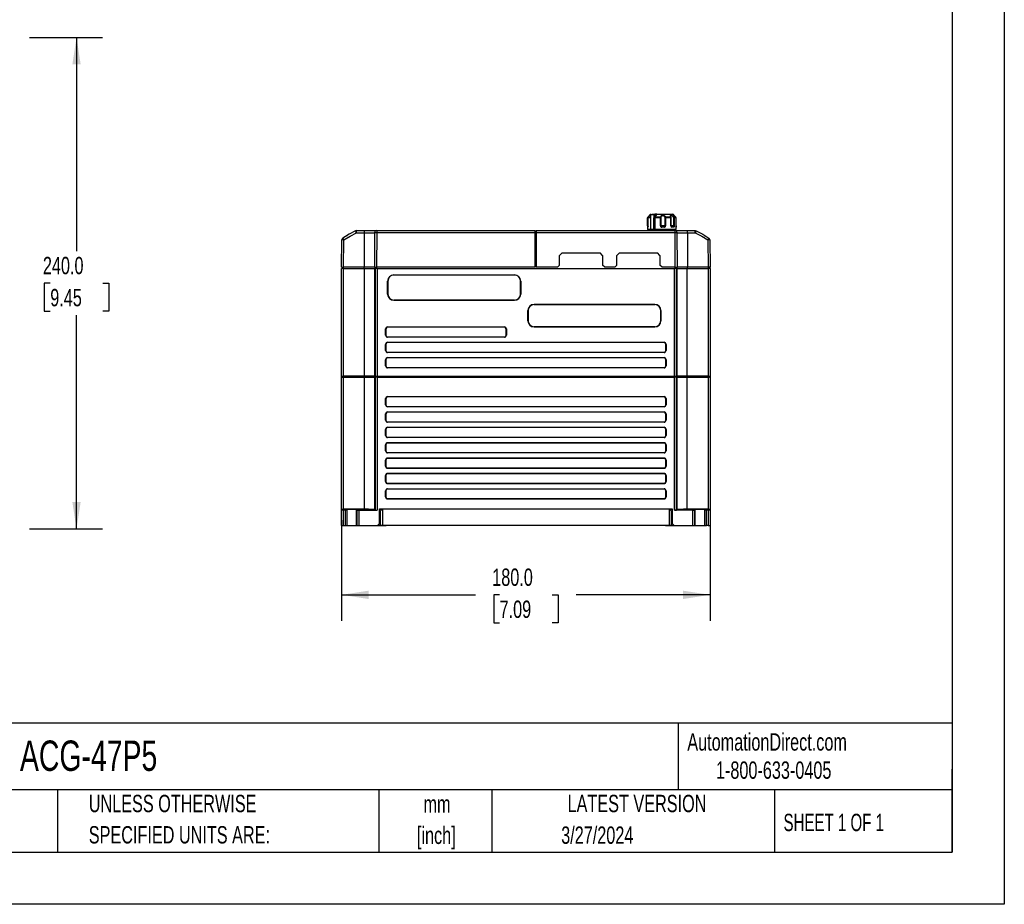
# Model space of a CAD drawing. Header units: millimetres. Extents: x 0 to 1118, y 0 to 864.
# Tile 13 of 21: x 637 to 1118, y 0 to 432. Entities that reach past the tile are written whole.
import ezdxf

# ---------------------------------------------------------------- set-up
doc = ezdxf.new("R2010")
doc.units = ezdxf.units.MM
doc.header["$LTSCALE"] = 4
doc.linetypes.add('CENTERX2', pattern=[20.32, 12.7, -2.54, 2.54, -2.54])
doc.layers.add('DIMENSIONS', color=140, linetype='Continuous', lineweight=25)
doc.layers.add('TEXT', color=140, linetype='Continuous', lineweight=25)
doc.styles.add('SLDTEXTSTYLE0', font='TXT', dxfattribs={"width": 0.7})
doc.styles.add('SLDTEXTSTYLE1', font='TXT', dxfattribs={"width": 0.65})
doc.dimstyles.new('SLDDIMSTYLE0', dxfattribs={"dimtxt": 8.632031, "dimasz": 13.208, "dimexe": 0, "dimexo": 0.0625, "dimgap": 2.158008, "dimtad": 0, "dimtih": 1, "dimtoh": 1, "dimrnd": 1e-09, "dimzin": 4, "dimdsep": 46, "dimtxsty": 'SLDTEXTSTYLE0', "dimsah": 1, "dimcen": 0.09, "dimadec": 0, "dimazin": 1, "dimtfac": 1, "dimtofl": 0, "dimtmove": 0, "dimatfit": 3, "dimfxl": 0, "dimfrac": 2, "dimtolj": 1, "dimtzin": 12, "dimarcsym": 0})

# ---------------------------------------------------------------- blocks, each defined once
blk = doc.blocks.new('SW_NOTE_0_1')
at = {"layer": 'TEXT', "color": 0, "linetype": 'CENTERX2', "lineweight": 18, "char_height": 8.467, "attachment_point": 2, "style": 'SLDTEXTSTYLE0'}
for s, insert in [('mm', (11.38, 10.91)), ('[inch]', (11.04, -4.37))]:
    blk.add_mtext(s, dxfattribs=dict(at, insert=insert))
blk = doc.blocks.new('SW_NOTE_0_2')
at = {"layer": 'TEXT', "color": 0, "linetype": 'CENTERX2', "lineweight": 18, "char_height": 8.4667, "attachment_point": 1, "style": 'SLDTEXTSTYLE0'}
for s, insert in [('UNLESS OTHERWISE', (0, 10.91)), ('SPECIFIED UNITS ARE:', (0, -4.37))]:
    blk.add_mtext(s, dxfattribs=dict(at, insert=insert))
blk = doc.blocks.new('_D_13')
at = {"layer": 'DIMENSIONS'}
for p, q in [((641.56, 423.23), (677.15, 423.23)), ((664.45, 423.23), (664.45, 318.88)), ((651.62, 303.23), (648.73, 303.23)), ((648.73, 303.23), (648.73, 289.51)), ((677.28, 303.23), (680.17, 303.23)), ((680.17, 303.23), (680.17, 289.51)), ((648.73, 289.51), (651.62, 289.51)), ((680.17, 289.51), (677.28, 289.51)), ((664.45, 183.23), (664.45, 287.58)), ((641.56, 183.23), (677.15, 183.23))]:
    blk.add_line(p, q, dxfattribs=at)
for points in [[(664.45, 423.23), (662.42, 410.02), (666.48, 410.02)], [(664.45, 183.23), (666.48, 196.44), (662.42, 196.44)]]:
    blk.add_solid(points, dxfattribs=at)
at = {"layer": 'DIMENSIONS', "char_height": 8.467, "attachment_point": 1, "style": 'SLDTEXTSTYLE0'}
for s, insert in [('240.0', (648.03, 316.08)), ('9.45', (651.62, 300.43))]:
    blk.add_mtext(s, dxfattribs=dict(at, insert=insert))
blk = doc.blocks.new('_D_16')
at = {"layer": 'DIMENSIONS'}
for p, q in [((793.92, 187.55), (793.92, 138.39)), ((973.92, 187.55), (973.92, 138.39)), ((793.92, 151.09), (859.4, 151.09)), ((871.09, 151.09), (868.2, 151.09)), ((868.2, 151.09), (868.2, 137.37)), ((896.75, 151.09), (899.64, 151.09)), ((899.64, 151.09), (899.64, 137.37)), ((973.92, 151.09), (908.44, 151.09)), ((868.2, 137.37), (871.09, 137.37)), ((899.64, 137.37), (896.75, 137.37))]:
    blk.add_line(p, q, dxfattribs=at)
for points in [[(793.92, 151.09), (807.13, 149.05), (807.13, 153.12)], [(973.92, 151.09), (960.71, 153.12), (960.71, 149.05)]]:
    blk.add_solid(points, dxfattribs=at)
at = {"layer": 'DIMENSIONS', "char_height": 8.467, "attachment_point": 1, "style": 'SLDTEXTSTYLE0'}
for s, insert in [('180.0', (867.5, 163.93)), ('7.09', (871.09, 148.28))]:
    blk.add_mtext(s, dxfattribs=dict(at, insert=insert))

msp = doc.modelspace()

# ---------------------------------------------------------------- linework, layer by layer
at = {"color": 7, "linetype": 'Continuous'}
for p, q in [((1117.61, 863.611), (1117.61, 0.011)), ((1117.61, 0.011), (0.01, 0.011))]:
    msp.add_line(p, q, dxfattribs=at)
for p, q in [((944.674, 336.729), (944.269, 336.325)), ((944.863, 336.729), (944.674, 336.729)), ((945.371, 336.876), (946.393, 336.876)), ((946.393, 336.876), (946.941, 336.876)), ((947.899, 336.876), (946.941, 336.876)), ((947.739, 336.729), (946.971, 335.549)), ((955.967, 336.729), (947.739, 336.729)), ((947.899, 336.876), (955.611, 336.876)), ((956.371, 336.325), (955.967, 336.729)), ((943.353, 331.176), (943.353, 335.169)), ((943.582, 335.169), (943.353, 335.169)), ((943.567, 335.169), (943.567, 331.176)), ((943.578, 335.169), (943.568, 335.169)), ((943.578, 335.169), (943.578, 331.176)), ((944.821, 335.169), (943.578, 335.169)), ((944.821, 336.576), (944.821, 329.376)), ((946.631, 336.576), (944.821, 336.576)), ((946.487, 329.376), (946.487, 335.169)), ((946.487, 335.169), (946.836, 335.169)), ((946.587, 335.675), (946.613, 335.734)), ((946.613, 335.734), (946.631, 335.772)), ((946.631, 335.772), (946.631, 336.576)), ((947.171, 336.576), (946.631, 336.576)), ((946.634, 335.756), (947.171, 336.576)), ((946.836, 335.169), (946.836, 329.376)), ((949.637, 335.169), (946.836, 335.169)), ((946.971, 335.549), (946.955, 335.522)), ((949.661, 335.522), (946.955, 335.522)), ((949.637, 331.176), (949.637, 335.169)), ((949.958, 335.169), (949.637, 335.169)), ((949.958, 331.176), (949.958, 335.169)), ((951.847, 335.169), (951.847, 331.176)), ((952.202, 335.169), (951.847, 335.169)), ((952.202, 335.169), (952.202, 331.176)), ((954.763, 335.169), (952.202, 335.169)), ((954.771, 335.485), (954.683, 335.921)), ((954.763, 331.176), (954.763, 335.169)), ((954.763, 335.169), (954.869, 335.169)), ((954.873, 331.176), (954.873, 335.169)), ((956.048, 335.169), (956.048, 331.176)), ((956.418, 335.169), (956.048, 335.169)), ((957.142, 335.522), (956.286, 335.522)), ((956.418, 335.169), (956.418, 331.176)), ((957.287, 335.169), (956.418, 335.169)), ((957.287, 331.176), (957.287, 335.169)), ((801.144, 328.876), (804.92, 328.876)), ((801.144, 327.884), (804.92, 327.885)), ((804.92, 328.876), (804.92, 327.885)), ((804.92, 328.876), (811.072, 328.876)), ((804.92, 327.885), (810.072, 327.885)), ((804.92, 327.885), (804.92, 310.976)), ((810.072, 327.885), (809.924, 310.976)), ((811.072, 327.885), (810.924, 310.976)), ((811.072, 328.876), (888.42, 328.876)), ((888.42, 327.885), (811.072, 327.885)), ((888.42, 327.885), (888.42, 328.876)), ((888.92, 328.376), (888.42, 328.376)), ((888.42, 310.976), (888.42, 327.885)), ((888.42, 327.876), (888.92, 327.876)), ((888.92, 328.876), (956.768, 328.876)), ((888.92, 328.876), (888.92, 327.885)), ((888.92, 327.885), (888.92, 310.976)), ((956.768, 327.885), (888.92, 327.885)), ((943.32, 330.576), (943.32, 329.376)), ((943.433, 330.576), (943.32, 330.576)), ((944.821, 329.376), (943.32, 329.376)), ((943.353, 331.176), (943.582, 331.176)), ((943.42, 329.376), (943.42, 328.876)), ((946.487, 329.376), (944.821, 329.376)), ((944.921, 329.376), (944.921, 328.876)), ((946.836, 329.376), (946.487, 329.376)), ((946.503, 328.876), (946.502, 329.376)), ((946.757, 329.376), (946.757, 328.876)), ((955.682, 329.376), (946.836, 329.376)), ((949.637, 331.176), (949.958, 331.176)), ((950.842, 331.176), (949.958, 331.176)), ((950.289, 330.855), (950.156, 330.898)), ((951.571, 330.576), (950.284, 330.576)), ((951.517, 330.876), (950.286, 330.876)), ((951.847, 331.176), (950.842, 331.176)), ((951.649, 330.898), (951.533, 330.855)), ((952.202, 331.176), (951.847, 331.176)), ((954.763, 331.176), (954.869, 331.176)), ((954.916, 331.176), (954.873, 331.176)), ((956.048, 331.176), (954.916, 331.176)), ((955.828, 330.876), (955.033, 330.876)), ((955.682, 330.576), (955.244, 330.576)), ((956.075, 330.576), (955.682, 330.576)), ((957.32, 329.376), (955.682, 329.376)), ((955.919, 330.873), (955.917, 330.855)), ((956.418, 331.176), (956.048, 331.176)), ((956.768, 328.876), (962.92, 328.876)), ((956.916, 310.976), (956.768, 327.885)), ((957.22, 328.876), (957.22, 329.376)), ((957.32, 329.376), (957.32, 330.576)), ((957.916, 310.976), (957.768, 327.885)), ((962.92, 327.885), (962.92, 328.876)), ((962.92, 328.876), (966.696, 328.876)), ((962.92, 327.885), (962.92, 310.976)), ((962.92, 327.885), (966.696, 327.884)), ((793.924, 310.976), (794.042, 324.435)), ((794.042, 324.436), (794.042, 324.435)), ((794.924, 310.976), (795.042, 324.435)), ((796.538, 326.287), (796.688, 326.376)), ((796.688, 326.376), (796.538, 326.376)), ((796.538, 326.376), (796.538, 326.287)), ((971.152, 326.376), (971.302, 326.287)), ((971.302, 326.376), (971.152, 326.376)), ((971.302, 326.376), (971.302, 326.287)), ((972.798, 324.435), (972.916, 310.976)), ((973.798, 324.435), (973.916, 310.976)), ((901.62, 317.976), (900.42, 316.776)), ((901.62, 317.976), (920.22, 317.976)), ((921.42, 316.776), (920.22, 317.976)), ((929.62, 317.976), (928.42, 316.776)), ((929.62, 317.976), (948.22, 317.976)), ((949.42, 316.776), (948.22, 317.976)), ((900.42, 311.976), (900.42, 316.776)), ((921.42, 316.776), (921.42, 311.976)), ((928.42, 311.976), (928.42, 316.776)), ((949.42, 316.776), (949.42, 311.976)), ((793.92, 257.876), (793.92, 310.476)), ((794.92, 310.476), (793.92, 310.476)), ((794.047, 310.976), (794.047, 310.476)), ((794.42, 310.976), (794.42, 310.476)), ((794.92, 310.476), (794.92, 310.976)), ((794.92, 257.876), (794.92, 310.476)), ((794.92, 310.476), (805.092, 310.476)), ((804.92, 310.976), (794.924, 310.976)), ((809.924, 310.976), (804.92, 310.976)), ((804.92, 310.476), (804.92, 310.976)), ((805.092, 257.876), (805.092, 310.476)), ((805.092, 310.476), (810.089, 310.476)), ((810.089, 257.876), (810.089, 310.476)), ((810.089, 310.476), (810.305, 310.476)), ((811.305, 310.476), (810.305, 310.476)), ((810.305, 310.476), (810.305, 257.876)), ((810.42, 310.976), (810.42, 310.476)), ((810.92, 310.476), (810.92, 310.976)), ((888.42, 310.976), (810.924, 310.976)), ((811.305, 310.476), (811.305, 257.876)), ((811.305, 310.476), (956.535, 310.476)), ((899.42, 310.976), (888.92, 310.976)), ((900.42, 311.976), (899.42, 310.976)), ((922.42, 310.976), (921.42, 311.976)), ((927.42, 310.976), (922.42, 310.976)), ((928.42, 311.976), (927.42, 310.976)), ((950.42, 310.976), (949.42, 311.976)), ((956.916, 310.976), (950.42, 310.976)), ((956.535, 257.876), (956.535, 310.476)), ((957.535, 310.476), (956.535, 310.476)), ((956.92, 310.976), (956.92, 310.476)), ((957.42, 310.476), (957.42, 310.976)), ((957.535, 257.876), (957.535, 310.476)), ((957.535, 310.476), (957.752, 310.476)), ((957.752, 257.876), (957.752, 310.476)), ((957.752, 310.476), (962.749, 310.476)), ((962.92, 310.976), (957.916, 310.976)), ((962.749, 257.876), (962.749, 310.476)), ((962.749, 310.476), (972.92, 310.476)), ((962.92, 310.476), (962.92, 310.976)), ((972.916, 310.976), (962.92, 310.976)), ((973.916, 310.976), (972.916, 310.976)), ((972.92, 310.976), (972.92, 310.476)), ((972.92, 310.476), (972.92, 257.876)), ((973.92, 310.476), (972.92, 310.476)), ((973.42, 310.476), (973.42, 310.976)), ((973.793, 310.976), (973.793, 310.476)), ((973.92, 310.476), (973.92, 257.876)), ((816.42, 297.876), (816.42, 304.276)), ((816.547, 304.276), (816.42, 304.276)), ((816.547, 304.276), (816.547, 297.876)), ((819.42, 307.276), (878.42, 307.276)), ((819.42, 307.276), (819.42, 307.149)), ((878.42, 307.149), (819.42, 307.149)), ((878.42, 307.149), (878.42, 307.276)), ((881.42, 304.276), (881.293, 304.276)), ((881.293, 297.876), (881.293, 304.276)), ((881.42, 304.276), (881.42, 297.876)), ((816.42, 297.876), (816.547, 297.876)), ((819.42, 295.003), (819.42, 294.876)), ((819.42, 295.003), (878.42, 295.003)), ((878.42, 294.876), (819.42, 294.876)), ((878.42, 294.876), (878.42, 295.003)), ((881.293, 297.876), (881.42, 297.876)), ((884.92, 284.876), (884.92, 289.876)), ((885.047, 289.876), (884.92, 289.876)), ((885.047, 289.876), (885.047, 284.876)), ((887.92, 292.876), (946.92, 292.876)), ((887.92, 292.876), (887.92, 292.749)), ((946.92, 292.749), (887.92, 292.749)), ((946.92, 292.749), (946.92, 292.876)), ((949.92, 289.876), (949.793, 289.876)), ((949.793, 284.876), (949.793, 289.876)), ((949.92, 289.876), (949.92, 284.876)), ((884.92, 284.876), (885.047, 284.876)), ((949.793, 284.876), (949.92, 284.876)), ((815.42, 277.876), (815.42, 280.876)), ((815.547, 280.876), (815.42, 280.876)), ((815.547, 280.876), (815.547, 277.876)), ((816.42, 281.876), (873.42, 281.876)), ((816.42, 281.876), (816.42, 281.749)), ((873.42, 281.749), (816.42, 281.749)), ((873.42, 281.749), (873.42, 281.876)), ((874.42, 280.876), (874.293, 280.876)), ((874.293, 277.876), (874.293, 280.876)), ((874.42, 280.876), (874.42, 277.876)), ((887.92, 282.003), (887.92, 281.876)), ((887.92, 282.003), (946.92, 282.003)), ((946.92, 281.876), (887.92, 281.876)), ((946.92, 281.876), (946.92, 282.003)), ((815.42, 277.876), (815.547, 277.876)), ((816.42, 277.003), (816.42, 276.876)), ((816.42, 277.003), (873.42, 277.003)), ((873.42, 276.876), (816.42, 276.876)), ((816.42, 274.376), (951.42, 274.376)), ((816.42, 274.376), (816.42, 274.249)), ((951.42, 274.249), (816.42, 274.249)), ((873.42, 276.876), (873.42, 277.003)), ((874.293, 277.876), (874.42, 277.876)), ((951.42, 274.249), (951.42, 274.376)), ((815.42, 270.376), (815.42, 273.376)), ((815.547, 273.376), (815.42, 273.376)), ((815.42, 270.376), (815.547, 270.376)), ((815.547, 273.376), (815.547, 270.376)), ((816.42, 269.503), (816.42, 269.376)), ((816.42, 269.503), (951.42, 269.503)), ((951.42, 269.376), (816.42, 269.376)), ((951.42, 269.376), (951.42, 269.503)), ((952.42, 273.376), (952.293, 273.376)), ((952.293, 270.376), (952.293, 273.376)), ((952.293, 270.376), (952.42, 270.376)), ((952.42, 273.376), (952.42, 270.376)), ((815.42, 262.876), (815.42, 265.876)), ((815.547, 265.876), (815.42, 265.876)), ((815.547, 265.876), (815.547, 262.876)), ((816.42, 266.876), (951.42, 266.876)), ((816.42, 266.876), (816.42, 266.749)), ((951.42, 266.749), (816.42, 266.749)), ((951.42, 266.749), (951.42, 266.876)), ((952.42, 265.876), (952.293, 265.876)), ((952.293, 262.876), (952.293, 265.876)), ((952.42, 265.876), (952.42, 262.876)), ((815.42, 262.876), (815.547, 262.876)), ((816.42, 262.003), (816.42, 261.876)), ((816.42, 262.003), (951.42, 262.003)), ((951.42, 261.876), (816.42, 261.876)), ((951.42, 261.876), (951.42, 262.003)), ((952.293, 262.876), (952.42, 262.876)), ((793.92, 257.876), (794.92, 257.876)), ((793.92, 257.276), (793.92, 257.876)), ((793.92, 192.911), (793.92, 257.276)), ((793.92, 257.276), (794.92, 257.276)), ((794.047, 257.276), (794.047, 257.876)), ((794.554, 257.876), (794.554, 257.376)), ((794.554, 257.376), (795.42, 257.376)), ((805.092, 257.876), (794.92, 257.876)), ((794.92, 192.876), (794.92, 257.276)), ((794.92, 257.276), (805.092, 257.276)), ((795.42, 257.376), (795.42, 257.876)), ((795.42, 257.376), (805.092, 257.376)), ((810.089, 257.876), (805.092, 257.876)), ((805.092, 257.376), (805.092, 257.876)), ((805.092, 192.876), (805.092, 257.276)), ((805.092, 257.276), (810.089, 257.276)), ((810.305, 257.876), (810.089, 257.876)), ((810.089, 192.707), (810.089, 257.276)), ((810.089, 257.276), (810.305, 257.276)), ((810.305, 257.876), (811.305, 257.876)), ((810.305, 257.276), (810.305, 192.49)), ((811.305, 257.276), (810.305, 257.276)), ((810.362, 257.376), (810.588, 257.376)), ((810.588, 257.376), (810.588, 257.876)), ((810.788, 257.876), (810.788, 257.376)), ((811.305, 257.876), (956.535, 257.876)), ((811.305, 257.876), (811.305, 257.276)), ((811.305, 257.276), (811.305, 192.457)), ((811.305, 257.276), (956.535, 257.276)), ((956.535, 257.876), (957.535, 257.876)), ((956.535, 257.276), (956.535, 257.876)), ((956.535, 192.457), (956.535, 257.276)), ((957.535, 257.276), (956.535, 257.276)), ((957.052, 257.376), (957.052, 257.876)), ((957.252, 257.376), (957.252, 257.876)), ((957.252, 257.376), (957.478, 257.376)), ((957.752, 257.876), (957.535, 257.876)), ((957.535, 192.49), (957.535, 257.276)), ((957.535, 257.276), (957.752, 257.276)), ((962.749, 257.876), (957.752, 257.876)), ((957.752, 192.707), (957.752, 257.276)), ((957.752, 257.276), (962.749, 257.276)), ((962.748, 192.876), (962.749, 257.276)), ((962.749, 257.376), (962.749, 257.876)), ((972.92, 257.876), (962.749, 257.876)), ((962.749, 257.376), (972.42, 257.376)), ((962.749, 257.276), (972.92, 257.276)), ((972.42, 257.876), (972.42, 257.376)), ((972.42, 257.376), (973.42, 257.376)), ((972.92, 257.876), (973.92, 257.876)), ((972.92, 257.276), (972.92, 192.876)), ((973.92, 257.276), (972.92, 257.276)), ((973.42, 257.276), (973.42, 257.876)), ((973.793, 257.276), (973.793, 257.876)), ((973.92, 257.876), (973.92, 257.276)), ((973.92, 257.276), (973.92, 192.911)), ((815.42, 243.876), (815.42, 246.876)), ((815.547, 246.876), (815.42, 246.876)), ((815.547, 246.876), (815.547, 243.876)), ((816.42, 247.876), (951.42, 247.876)), ((816.42, 247.876), (816.42, 247.749)), ((951.42, 247.749), (816.42, 247.749)), ((951.42, 247.749), (951.42, 247.876)), ((952.42, 246.876), (952.293, 246.876)), ((952.293, 243.876), (952.293, 246.876)), ((952.42, 246.876), (952.42, 243.876)), ((815.42, 243.876), (815.547, 243.876)), ((816.42, 243.003), (816.42, 242.876)), ((816.42, 243.003), (951.42, 243.003)), ((951.42, 242.876), (816.42, 242.876)), ((951.42, 242.876), (951.42, 243.003)), ((952.293, 243.876), (952.42, 243.876)), ((815.42, 236.376), (815.42, 239.376)), ((815.547, 239.376), (815.42, 239.376)), ((815.42, 236.376), (815.547, 236.376)), ((815.547, 239.376), (815.547, 236.376)), ((816.42, 240.376), (951.42, 240.376)), ((816.42, 240.376), (816.42, 240.249)), ((951.42, 240.249), (816.42, 240.249)), ((951.42, 240.249), (951.42, 240.376)), ((952.42, 239.376), (952.293, 239.376)), ((952.293, 236.376), (952.293, 239.376)), ((952.293, 236.376), (952.42, 236.376)), ((952.42, 239.376), (952.42, 236.376)), ((815.42, 228.876), (815.42, 231.876)), ((815.547, 231.876), (815.42, 231.876)), ((815.547, 231.876), (815.547, 228.876)), ((816.42, 235.503), (816.42, 235.376)), ((816.42, 235.503), (951.42, 235.503)), ((951.42, 235.376), (816.42, 235.376)), ((816.42, 232.876), (951.42, 232.876)), ((816.42, 232.876), (816.42, 232.749)), ((951.42, 232.749), (816.42, 232.749)), ((951.42, 235.376), (951.42, 235.503)), ((951.42, 232.749), (951.42, 232.876)), ((952.42, 231.876), (952.293, 231.876)), ((952.293, 228.876), (952.293, 231.876)), ((952.42, 231.876), (952.42, 228.876)), ((815.42, 228.876), (815.547, 228.876)), ((816.42, 228.003), (816.42, 227.876)), ((816.42, 228.003), (951.42, 228.003)), ((951.42, 227.876), (816.42, 227.876)), ((951.42, 227.876), (951.42, 228.003)), ((952.293, 228.876), (952.42, 228.876)), ((815.42, 221.376), (815.42, 224.376)), ((815.547, 224.376), (815.42, 224.376)), ((815.42, 221.376), (815.547, 221.376)), ((815.547, 224.376), (815.547, 221.376)), ((816.42, 225.376), (951.42, 225.376)), ((816.42, 225.376), (816.42, 225.249)), ((951.42, 225.249), (816.42, 225.249)), ((951.42, 225.249), (951.42, 225.376)), ((952.42, 224.376), (952.293, 224.376)), ((952.293, 221.376), (952.293, 224.376)), ((952.293, 221.376), (952.42, 221.376)), ((952.42, 224.376), (952.42, 221.376)), ((815.42, 213.876), (815.42, 216.876)), ((815.547, 216.876), (815.42, 216.876)), ((815.547, 216.876), (815.547, 213.876)), ((816.42, 220.503), (816.42, 220.376)), ((816.42, 220.503), (951.42, 220.503)), ((951.42, 220.376), (816.42, 220.376)), ((816.42, 217.876), (951.42, 217.876)), ((816.42, 217.876), (816.42, 217.749)), ((951.42, 217.749), (816.42, 217.749)), ((951.42, 220.376), (951.42, 220.503)), ((951.42, 217.749), (951.42, 217.876)), ((952.42, 216.876), (952.293, 216.876)), ((952.293, 213.876), (952.293, 216.876)), ((952.42, 216.876), (952.42, 213.876)), ((815.42, 213.876), (815.547, 213.876)), ((816.42, 213.003), (816.42, 212.876)), ((816.42, 213.003), (951.42, 213.003)), ((951.42, 212.876), (816.42, 212.876)), ((951.42, 212.876), (951.42, 213.003)), ((952.293, 213.876), (952.42, 213.876)), ((815.42, 206.376), (815.42, 209.376)), ((815.547, 209.376), (815.42, 209.376)), ((815.547, 209.376), (815.547, 206.376)), ((816.42, 210.376), (951.42, 210.376)), ((816.42, 210.376), (816.42, 210.249)), ((951.42, 210.249), (816.42, 210.249)), ((951.42, 210.249), (951.42, 210.376)), ((952.42, 209.376), (952.293, 209.376)), ((952.293, 206.376), (952.293, 209.376)), ((952.42, 209.376), (952.42, 206.376)), ((815.42, 206.376), (815.547, 206.376)), ((816.42, 205.503), (816.42, 205.376)), ((816.42, 205.503), (951.42, 205.503)), ((951.42, 205.376), (816.42, 205.376)), ((816.42, 202.876), (951.42, 202.876)), ((816.42, 202.876), (816.42, 202.749)), ((951.42, 202.749), (816.42, 202.749)), ((951.42, 205.376), (951.42, 205.503)), ((951.42, 202.749), (951.42, 202.876)), ((952.293, 206.376), (952.42, 206.376)), ((815.42, 198.876), (815.42, 201.876)), ((815.547, 201.876), (815.42, 201.876)), ((815.42, 198.876), (815.547, 198.876)), ((815.547, 201.876), (815.547, 198.876)), ((816.42, 198.003), (816.42, 197.876)), ((816.42, 198.003), (951.42, 198.003)), ((951.42, 197.876), (816.42, 197.876)), ((951.42, 197.876), (951.42, 198.003)), ((952.42, 201.876), (952.293, 201.876)), ((952.293, 198.876), (952.293, 201.876)), ((952.293, 198.876), (952.42, 198.876)), ((952.42, 201.876), (952.42, 198.876)), ((793.92, 192.631), (793.92, 192.911)), ((793.92, 184.876), (793.92, 192.631)), ((805.092, 192.876), (794.92, 192.876)), ((794.92, 192.596), (795.669, 192.596)), ((794.92, 184.876), (794.92, 192.596)), ((795.669, 192.596), (795.669, 184.876)), ((796.669, 192.63), (796.67, 192.631)), ((796.669, 184.876), (796.669, 192.63)), ((796.67, 184.876), (796.67, 192.631)), ((801.17, 192.631), (801.311, 192.49)), ((801.17, 184.876), (801.17, 192.631)), ((801.311, 192.49), (801.311, 184.876)), ((802.31, 192.457), (802.31, 184.876)), ((802.31, 192.457), (811.305, 192.457)), ((810.305, 192.49), (810.089, 192.707)), ((812.42, 193.076), (955.42, 193.076)), ((812.42, 185.876), (812.42, 193.076)), ((812.42, 192.876), (813.72, 192.876)), ((813.72, 192.876), (812.72, 191.876)), ((813.92, 192.876), (813.72, 192.876)), ((813.92, 193.076), (813.92, 192.876)), ((813.92, 192.876), (813.92, 185.176)), ((953.92, 192.876), (813.92, 192.876)), ((838.92, 192.876), (838.92, 193.076)), ((845.92, 193.076), (845.92, 192.876)), ((921.92, 193.076), (921.92, 192.876)), ((928.92, 193.076), (928.92, 192.876)), ((953.92, 192.876), (953.92, 193.076)), ((953.92, 192.876), (953.92, 185.176)), ((953.92, 192.876), (954.12, 192.876)), ((955.12, 191.876), (954.12, 192.876)), ((955.42, 193.076), (955.42, 185.876)), ((965.53, 192.457), (956.535, 192.457)), ((957.752, 192.707), (957.535, 192.49)), ((972.92, 192.876), (962.748, 192.876)), ((965.53, 184.876), (965.53, 192.457)), ((966.529, 192.49), (966.67, 192.631)), ((966.529, 184.876), (966.529, 192.49)), ((966.67, 184.876), (966.67, 192.631)), ((971.17, 192.631), (971.171, 192.63)), ((971.17, 192.631), (971.17, 184.876)), ((971.171, 192.63), (971.171, 184.876)), ((972.171, 192.596), (972.92, 192.596)), ((972.171, 184.876), (972.171, 192.596)), ((972.92, 192.596), (972.92, 184.876)), ((973.92, 192.911), (973.92, 192.631)), ((973.92, 192.631), (973.92, 184.876)), ((812.42, 191.876), (812.72, 191.876)), ((812.72, 191.876), (812.72, 185.176)), ((955.12, 185.176), (955.12, 191.876)), ((955.12, 191.876), (955.42, 191.876)), ((793.92, 184.876), (794.92, 184.876)), ((794.92, 184.876), (795.669, 184.876)), ((795.669, 184.876), (796.669, 184.876)), ((796.67, 184.876), (796.669, 184.876)), ((796.67, 184.876), (801.17, 184.876)), ((801.17, 184.876), (801.311, 184.876)), ((801.311, 184.876), (802.31, 184.876)), ((802.31, 184.876), (811.42, 184.876)), ((811.42, 184.876), (812.42, 185.876)), ((811.42, 184.876), (815.341, 184.876)), ((811.72, 185.176), (812.72, 185.176)), ((812.72, 185.176), (813.92, 185.176)), ((813.92, 185.176), (953.92, 185.176)), ((815.351, 185.176), (815.341, 184.876)), ((815.651, 185.176), (815.641, 184.876)), ((952.199, 184.876), (952.189, 185.176)), ((952.5, 184.876), (952.489, 185.176)), ((952.5, 184.876), (956.42, 184.876)), ((953.92, 185.176), (955.12, 185.176)), ((955.12, 185.176), (956.12, 185.176)), ((956.42, 184.876), (955.42, 185.876)), ((956.42, 184.876), (965.53, 184.876)), ((965.53, 184.876), (966.529, 184.876)), ((966.529, 184.876), (966.67, 184.876)), ((966.67, 184.876), (971.17, 184.876)), ((971.171, 184.876), (971.17, 184.876)), ((971.171, 184.876), (972.171, 184.876)), ((972.92, 184.876), (972.171, 184.876)), ((972.92, 184.876), (973.92, 184.876))]:
    msp.add_line(p, q)
at = {"flags": 128}
for points in [[(943.626, 335.31), (943.562, 335.383), (943.513, 335.451), (943.492, 335.5), (943.498, 335.522)], [(943.498, 335.522), (943.935, 335.976), (944.21, 336.264), (944.364, 336.416), (944.431, 336.464), (944.42, 336.416), (944.324, 336.263), (944.105, 335.975), (943.716, 335.522)], [(943.716, 335.522), (943.692, 335.5), (943.693, 335.488)], [(944.821, 335.522), (944.805, 335.522), (944.601, 335.522), (944.412, 335.522), (944.239, 335.522), (944.082, 335.522), (943.943, 335.522), (943.821, 335.522), (943.716, 335.522)], [(946.487, 335.169), (946.515, 335.441), (946.587, 335.675)], [(949.661, 335.522), (949.891, 335.976), (950.195, 336.264), (950.514, 336.416), (950.836, 336.464), (951.165, 336.416), (951.506, 336.263), (951.853, 335.975), (952.153, 335.522)], [(949.958, 335.169), (949.961, 335.246), (949.97, 335.31)], [(949.97, 335.31), (950.247, 335.921), (950.504, 336.154), (950.671, 336.227), (950.843, 336.252), (951.018, 336.227), (951.193, 336.154), (951.476, 335.921), (951.827, 335.31)], [(951.827, 335.31), (951.842, 335.246), (951.847, 335.169)], [(954.678, 335.522), (954.396, 335.522), (954.102, 335.522), (953.798, 335.522), (953.485, 335.522), (953.163, 335.522), (952.833, 335.522), (952.496, 335.522), (952.153, 335.522)], [(954.678, 335.522), (954.532, 335.976), (954.552, 336.264), (954.669, 336.416), (954.85, 336.464), (955.09, 336.416), (955.399, 336.263), (955.799, 335.974), (956.286, 335.522)], [(954.809, 335.446), (954.808, 335.451), (954.754, 335.5), (954.678, 335.522)], [(954.683, 335.921), (954.741, 336.154), (954.816, 336.227), (954.916, 336.252), (955.04, 336.227), (955.186, 336.154), (955.476, 335.921), (956.005, 335.31)], [(956.005, 335.31), (956.037, 335.246), (956.048, 335.169)], [(800.715, 328.779), (797.56, 327.143), (794.489, 325.259)], [(795.042, 324.435), (798.031, 326.269), (801.144, 327.884)], [(801.144, 328.876), (800.924, 328.851), (800.715, 328.779)], [(801.144, 327.884), (801.144, 328.264), (801.144, 328.586), (801.144, 328.801), (801.144, 328.876)], [(811.072, 328.876), (811.072, 328.801), (811.072, 328.586), (811.072, 328.265), (811.072, 327.885)], [(943.352, 331.176), (943.355, 331.071), (943.366, 330.989), (943.386, 330.933), (943.416, 330.898), (943.416, 330.898)], [(955.112, 330.855), (955.039, 330.857), (954.999, 330.88), (954.959, 330.916), (954.924, 330.967), (954.897, 331.028), (954.879, 331.099), (954.871, 331.176)], [(956.418, 331.176), (956.413, 331.062), (956.396, 330.953), (956.367, 330.848), (956.329, 330.759), (956.219, 330.624), (956.075, 330.576)], [(956.768, 327.885), (956.768, 328.265), (956.768, 328.586), (956.768, 328.801), (956.768, 328.876)], [(957.224, 330.898), (957.224, 330.898), (957.254, 330.933), (957.274, 330.989), (957.285, 331.071), (957.288, 331.176)], [(957.768, 327.885), (957.867, 327.885), (958.16, 327.885), (958.636, 327.885), (959.277, 327.885), (960.058, 327.885), (960.949, 327.885), (961.915, 327.885), (962.92, 327.885)], [(966.696, 327.884), (966.696, 328.264), (966.696, 328.586), (966.696, 328.801), (966.696, 328.876)], [(966.696, 328.876), (966.916, 328.851), (967.125, 328.779)], [(966.696, 327.884), (969.809, 326.269), (972.798, 324.435)], [(967.125, 328.779), (970.281, 327.142), (973.351, 325.259)], [(793.924, 310.976), (794.001, 310.976), (794.217, 310.976), (794.542, 310.976), (794.924, 310.976)], [(809.924, 310.976), (810.001, 310.976), (810.217, 310.976), (810.542, 310.976), (810.924, 310.976)], [(956.916, 310.976), (957.298, 310.976), (957.623, 310.976), (957.84, 310.976), (957.916, 310.976)], [(954.12, 192.876), (954.141, 192.876), (954.203, 192.876), (954.307, 192.876), (954.451, 192.876), (954.636, 192.876), (954.859, 192.876), (955.121, 192.876), (955.42, 192.876)]]:
    msp.add_lwpolyline(points, dxfattribs=at)
for centre, radius, start, end in [((945.027, 336.376), 0.5, 90, 135), ((945.121, 336.576), 0.3, 90, 180), ((946.362, 336.607), 0.271, 353.35208, 83.34141), ((946.901, 336.607), 0.272, 353.45913, 81.44831), ((948.648, 332.243), 4.577, 101.45933, 108.82297), ((947.936, 336.674), 0.205, 100.57597, 164.35025), ((955.613, 336.376), 0.5, 45, 90), ((943.857, 335.169), 0.503, 135.42942, 180.02956), ((944.057, 335.174), 0.484, 139.20028, 180.60498), ((944.095, 335.17), 0.517, 137.08836, 180.15543), ((944.586, 336.287), 0.228, 136.09457, 171.68786), ((947.012, 335.997), 0.478, 213.28333, 263.07959), ((946.662, 335.77), 0.0313, 176.18946, 206.80961), ((947.032, 336.025), 0.48, 214.08946, 262.71999), ((947.453, 335.158), 0.617, 143.85483, 179.0194), ((951.945, 335.189), 2.307, 171.69112, 180.49949), ((949.65, 335.175), 0.348, 22.91028, 88.05959), ((952.187, 335.115), 0.409, 94.65939, 151.45725), ((951.018, 335.185), 1.184, 359.20895, 16.54283), ((954.026, 335.178), 0.737, 359.285, 27.84909), ((954.237, 335.173), 0.635, 359.58554, 25.63325), ((956.601, 334.812), 0.777, 113.91652, 140.11652), ((955.889, 335.172), 0.529, 359.63287, 41.44065), ((800.018, 184.994), 217.593, 43.7719, 44.06494), ((956.783, 335.169), 0.503, 359.97044, 44.57058), ((742.97, 300.552), 64.275, 25.16563, 26.05016), ((811.072, 327.876), 1, 90, 179.5), ((810.572, 299.234), 28.655, 89.0002, 90.99978), ((943.62, 330.576), 0.3, 90.00076, 180.00037), ((942.699, 331.071), 0.886, 326.00278, 6.8013), ((943.73, 330.578), 0.298, 90.46885, 180.46101), ((943.821, 331.14), 0.253, 170.8378, 226.90696), ((950.252, 331.189), 0.614, 181.26056, 273.056), ((950.251, 331.176), 0.293, 179.97656, 227.51832), ((950.274, 331.208), 0.333, 228.36647, 271.96673), ((964.98, 330.651), 14.696, 179.1237, 180.29332), ((951.531, 331.209), 0.334, 267.58154, 311.67539), ((951.111, 330.648), 0.466, 351.02935, 29.23269), ((951.595, 331.183), 0.607, 267.72515, 359.35551), ((951.553, 331.175), 0.294, 312.97813, 0.16997), ((955.33, 331.138), 0.568, 176.14222, 261.29777), ((954.98, 330.614), 0.268, 351.86225, 78.39013), ((955.838, 331.059), 0.183, 266.80424, 327.3668), ((955.798, 330.6), 0.277, 354.96916, 83.87641), ((955.638, 331.165), 0.409, 329.90008, 1.47603), ((956.768, 327.876), 1, 0.5, 90), ((957.268, 299.234), 28.655, 89.00022, 90.9998), ((957.02, 330.576), 0.3, 359.99963, 89.99924), ((962.078, 331.141), 4.791, 179.58046, 186.771), ((1027.2, 299.457), 66.849, 153.98373, 154.83408), ((795.042, 324.426), 1, 123.58067, 179.41172), ((795.042, 324.426), 1, 123.58348, 179.5), ((794.555, 296.515), 27.924, 89.00152, 91.05338), ((753.116, 296.886), 50.167, 33.30819, 34.44155), ((1016.009, 296.042), 51.704, 145.59223, 146.69241), ((973.301, 295.643), 28.796, 89.01036, 91.00005), ((972.798, 324.426), 1, 0.5, 56.41652), ((819.42, 304.276), 3, 90, 180), ((819.42, 304.276), 2.873, 90, 180), ((878.42, 304.276), 3, 0, 90), ((878.42, 304.276), 2.873, 0, 90), ((819.42, 297.876), 3, 180, 270), ((819.42, 297.876), 2.873, 180, 270), ((878.42, 297.876), 3, 270, 360), ((878.42, 297.876), 2.873, 270, 360), ((887.92, 289.876), 3, 90, 180), ((887.92, 289.876), 2.873, 90, 180), ((946.92, 289.876), 3, 0, 90), ((946.92, 289.876), 2.873, 0, 90), ((887.92, 284.876), 3, 180, 270), ((887.92, 284.876), 2.873, 180, 270), ((946.92, 284.876), 3, 270, 360), ((946.92, 284.876), 2.873, 270, 360), ((816.42, 280.876), 1, 90, 180), ((816.42, 280.876), 0.873, 90, 180), ((873.42, 280.876), 1, 0, 90), ((873.42, 280.876), 0.873, 0, 90), ((816.42, 277.876), 1, 180, 270), ((816.42, 273.376), 1, 90, 180), ((816.42, 277.876), 0.873, 180, 270), ((816.42, 273.376), 0.873, 90, 180), ((873.42, 277.876), 1, 270, 360), ((873.42, 277.876), 0.873, 270, 360), ((951.42, 273.376), 1, 0, 90), ((951.42, 273.376), 0.873, 0, 90), ((816.42, 270.376), 1, 180, 270), ((816.42, 270.376), 0.873, 180, 270), ((951.42, 270.376), 1, 270, 360), ((951.42, 270.376), 0.873, 270, 360), ((816.42, 265.876), 1, 90, 180), ((816.42, 265.876), 0.873, 90, 180), ((951.42, 265.876), 1, 0, 90), ((951.42, 265.876), 0.873, 0, 90), ((816.42, 262.876), 1, 180, 270), ((816.42, 262.876), 0.873, 180, 270), ((951.42, 262.876), 1, 270, 360), ((951.42, 262.876), 0.873, 270, 360), ((816.42, 246.876), 1, 90, 180), ((816.42, 246.876), 0.873, 90, 180), ((951.42, 246.876), 1, 360, 90), ((951.42, 246.876), 0.873, 360, 90), ((816.42, 243.876), 1, 180, 270), ((816.42, 243.876), 0.873, 180, 270), ((951.42, 243.876), 1, 270, 360), ((951.42, 243.876), 0.873, 270, 0), ((816.42, 239.376), 1, 90, 180), ((816.42, 236.376), 1, 180, 270), ((816.42, 239.376), 0.873, 90, 180), ((816.42, 236.376), 0.873, 180, 270), ((951.42, 239.376), 1, 360, 90), ((951.42, 239.376), 0.873, 360, 90), ((951.42, 236.376), 1, 270, 360), ((951.42, 236.376), 0.873, 270, 0), ((816.42, 231.876), 1, 90, 180), ((816.42, 231.876), 0.873, 90, 180), ((951.42, 231.876), 1, 360, 90), ((951.42, 231.876), 0.873, 360, 90), ((816.42, 228.876), 1, 180, 270), ((816.42, 228.876), 0.873, 180, 270), ((951.42, 228.876), 1, 270, 360), ((951.42, 228.876), 0.873, 270, 0), ((816.42, 224.376), 1, 90, 180), ((816.42, 221.376), 1, 180, 270), ((816.42, 224.376), 0.873, 90, 180), ((816.42, 221.376), 0.873, 180, 270), ((951.42, 224.376), 1, 360, 90), ((951.42, 224.376), 0.873, 360, 90), ((951.42, 221.376), 1, 270, 360), ((951.42, 221.376), 0.873, 270, 0), ((816.42, 216.876), 1, 90, 180), ((816.42, 216.876), 0.873, 90, 180), ((951.42, 216.876), 1, 360, 90), ((951.42, 216.876), 0.873, 360, 90), ((816.42, 213.876), 1, 180, 270), ((816.42, 213.876), 0.873, 180, 270), ((951.42, 213.876), 1, 270, 360), ((951.42, 213.876), 0.873, 270, 0), ((816.42, 209.376), 1, 90, 180), ((816.42, 209.376), 0.873, 90, 180), ((951.42, 209.376), 1, 360, 90), ((951.42, 209.376), 0.873, 360, 90), ((816.42, 206.376), 1, 180, 270), ((816.42, 201.876), 1, 90, 180), ((816.42, 206.376), 0.873, 180, 270), ((816.42, 201.876), 0.873, 90, 180), ((951.42, 206.376), 1, 270, 360), ((951.42, 206.376), 0.873, 270, 0), ((951.42, 201.876), 1, 360, 90), ((951.42, 201.876), 0.873, 360, 90), ((816.42, 198.876), 1, 180, 270), ((816.42, 198.876), 0.873, 180, 270), ((951.42, 198.876), 1, 270, 360), ((951.42, 198.876), 0.873, 270, 0), ((795.921, 199.958), 7.366, 268.0395, 275.82363), ((802.021, 198.724), 6.274, 263.49753, 272.63934), ((811.053, 199.818), 7.366, 264.17637, 271.9605), ((956.773, 200.232), 7.779, 268.24657, 275.61654), ((965.768, 200.232), 7.779, 268.24657, 275.61654), ((968.92, 166.72), 26.009, 85.03711, 94.96289), ((971.882, 198.863), 6.274, 263.49753, 272.63934), ((973.105, 201.916), 9.042, 268.82829, 275.17197), ((973.184, 199.387), 6.796, 267.77847, 276.22182), ((815.491, 242.084), 57.209, 269.84968, 270.15032), ((952.35, 242.084), 57.209, 269.84968, 270.15032)]:
    msp.add_arc(centre, radius, start, end)
for centre, major_axis, start_param, end_param in [((794.92, 192.911), (1, 0), 3.1415763, 4.7123563), ((794.92, 192.631), (1, 0), 3.1415599, 4.7123563), ((798.92, 192.631), (2.25, 0), 6.2830228, 9.4249414), ((805.092, 192.701), (5, 0), 0.0348276, 1.5707186), ((962.749, 192.701), (5, 0), 1.5708746, 3.1067649)]:
    msp.add_ellipse(centre, major_axis=major_axis, ratio=0.0349208, start_param=start_param, end_param=end_param)
at = {"layer": 'TEXT'}
for p, q in [((1092.2, 838.2), (1092.2, 25.4)), ((1092.2, 88.504), (25.4, 88.504)), ((958.302, 88.504), (958.302, 55.88)), ((1092.2, 25.4), (1092.2, 66.04)), ((1092.2, 55.88), (25.4, 55.88)), ((655.121, 55.88), (655.121, 25.4)), ((812.097, 55.88), (812.097, 25.4)), ((867.248, 55.88), (867.248, 25.4)), ((1005.395, 55.88), (1005.395, 25.4)), ((25.4, 25.4), (1092.2, 25.4))]:
    msp.add_line(p, q, dxfattribs=at)

# ---------------------------------------------------------------- block references
at = {"layer": 'TEXT', "linetype": 'CENTERX2', "lineweight": 18}
for name, p in [('SW_NOTE_0_2', (670.432, 42.542)), ('SW_NOTE_0_1', (829.144, 42.287))]:
    msp.add_blockref(name, p, dxfattribs=at)

# ---------------------------------------------------------------- texts
for s, insert, char_height, attachment_point, style in [('AutomationDirect.com', (962.78, 83.506), 8.46667, 1, 'SLDTEXTSTYLE0'), ('ACG-47P5', (636.831, 79.961), 14.8167, 1, 'SLDTEXTSTYLE0'), ('1-800-633-0405', (976.766, 69.748), 8.46667, 1, 'SLDTEXTSTYLE0'), ('LATEST VERSION', (938.209, 53.456), 8.46667, 2, 'SLDTEXTSTYLE0'), ('SHEET 1 OF 1', (1009.765, 44.206), 8.46667, 1, 'SLDTEXTSTYLE1'), ('3/27/2024', (918.806, 38.007), 8.4667, 2, 'SLDTEXTSTYLE0')]:
    msp.add_mtext(s, dxfattribs=dict(at, insert=insert, char_height=char_height, attachment_point=attachment_point, style=style))

# ---------------------------------------------------------------- dimensions: what is measured, and where the dimension line sits
at = {"layer": 'DIMENSIONS'}
dim = msp.add_linear_dim(base=(664.45, 183.231), p1=(636.477, 423.231), p2=(636.477, 183.231), angle=90, dimstyle='SLDDIMSTYLE0', dxfattribs=at)
dim.commit()
dim.dimension.update_dxf_attribs({"geometry": '_D_13', "text_midpoint": (664.45, 303.231), "dimtype": 160})
dim = msp.add_linear_dim(base=(973.92, 151.086), p1=(793.92, 192.631), p2=(973.92, 192.631), dimstyle='SLDDIMSTYLE0', dxfattribs=at)
dim.commit()
dim.dimension.update_dxf_attribs({"geometry": '_D_16', "text_midpoint": (883.92, 151.086), "dimtype": 160})

doc.saveas('drawing.dxf')
